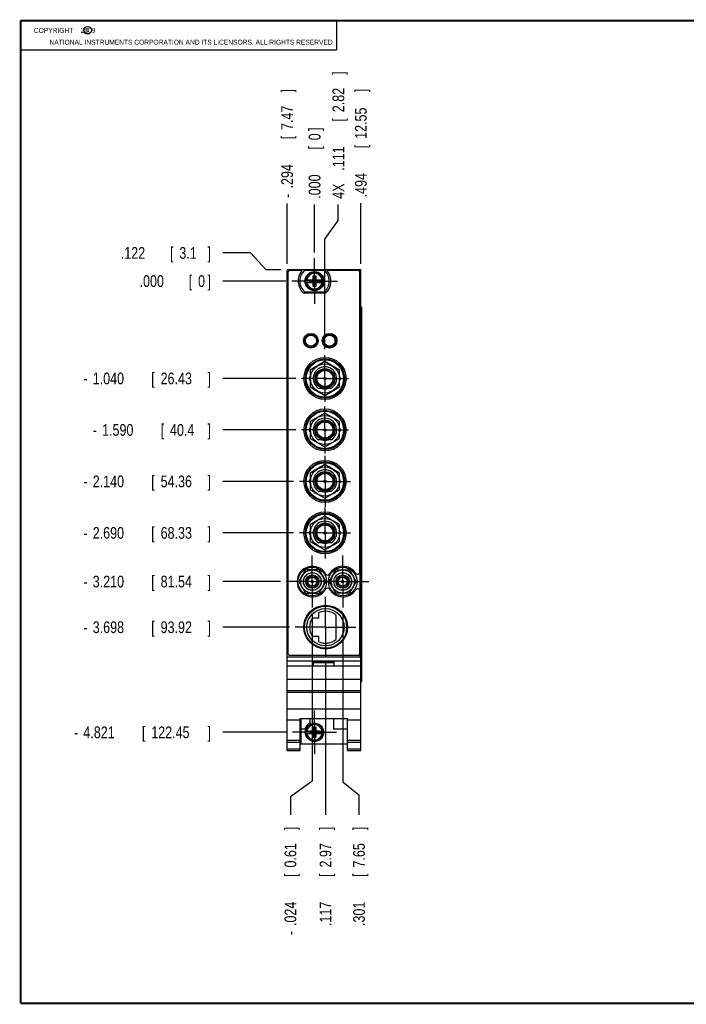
# Model space of a CAD drawing. Header units: inches. Extents: x 0.2 to 16.8, y 0.1 to 10.8.
# Tile 1 of 10: x 0.2 to 7.4, y 0.2 to 10.8. Entities that reach past the tile are written whole.
import ezdxf

# ---------------------------------------------------------------- set-up
doc = ezdxf.new("R2010")
doc.units = ezdxf.units.IN
doc.header["$LTSCALE"] = 0.935
doc.header["$MEASUREMENT"] = 0
doc.linetypes.add('CENTER', pattern=[0.6, 0.375, -0.075, 0.075, -0.075])
doc.layers.get('0').update_dxf_attribs({"linetype": 'CONTINUOUS'})
doc.layers.add('DEFAULT_1', color=7, linetype='CENTER')
doc.layers.add('DIMENSIONS', color=7, linetype='CONTINUOUS')
doc.styles.get("Standard").update_dxf_attribs({"font": 'txt', "width": 0.8})
doc.dimstyles.new('DIMSTYLE_2', dxfattribs={"dimtxt": 0.125, "dimasz": 0.18, "dimexe": 0.18, "dimexo": 0.0625, "dimgap": 0.09, "dimtad": 0, "dimtih": 1, "dimtoh": 1, "dimdec": 3, "dimzin": 4, "dimdsep": 46, "dimtxsty": 'STANDARD', "dimblk": '_FILLED', "dimblk1": '_FILLED', "dimblk2": '_FILLED', "dimcen": 0.09, "dimadec": 0, "dimazin": 0, "dimtp": 0.001, "dimtm": 0.001, "dimtfac": 1, "dimtdec": 3, "dimtofl": 0, "dimtmove": 0, "dimatfit": 3, "dimldrblk": '_FILLED', "dimfxl": 1, "dimtolj": 1, "dimtzin": 4, "dimarcsym": 0})

# ---------------------------------------------------------------- blocks, each defined once
blk = doc.blocks.new('*D5')
at = {"layer": 'DIMENSIONS', "color": 2, "linetype": 'CONTINUOUS'}
for p, q in [((2.706, 8.276), (2.408, 8.276)), ((2.872, 8.097), (2.706, 8.276)), ((3.033, 8.097), (2.872, 8.097))]:
    blk.add_line(p, q, dxfattribs=at)
at = {"layer": 'DIMENSIONS', "color": 2, "linetype": 'CONTINUOUS', "width": 0.8}
for s, p in [('.122', (1.32, 8.214)), ('[', (1.845, 8.214)), ('3.1', (1.945, 8.214)), (']', (2.245, 8.214))]:
    blk.add_text(s, height=0.125, dxfattribs=at).set_placement(p)
blk = doc.blocks.new('_FILLED')
at = {"color": 0, "linetype": 'BYBLOCK'}
blk.add_solid([(0, 0), (-1, 0.174), (-1, -0.174)], dxfattribs=at)
blk = doc.blocks.new('*D6')
at = {"layer": 'DIMENSIONS', "color": 2, "linetype": 'CONTINUOUS'}
blk.add_line((3.188, 6.935), (2.408, 6.935), dxfattribs=at)
at = {"layer": 'DIMENSIONS', "color": 2, "linetype": 'CONTINUOUS', "width": 0.8}
for s, p in [('1.040', (1.02, 6.873)), ('[', (1.645, 6.873)), ('26.43', (1.745, 6.873)), (']', (2.245, 6.873)), ('-', (0.92, 6.873))]:
    blk.add_text(s, height=0.125, dxfattribs=at).set_placement(p)
blk = doc.blocks.new('*D7')
at = {"layer": 'DIMENSIONS', "color": 2, "linetype": 'CONTINUOUS'}
blk.add_line((3.188, 6.385), (2.408, 6.385), dxfattribs=at)
at = {"layer": 'DIMENSIONS', "color": 2, "linetype": 'CONTINUOUS', "width": 0.8}
for s, p in [('1.590', (1.12, 6.323)), ('[', (1.745, 6.323)), ('40.4', (1.845, 6.323)), (']', (2.245, 6.323)), ('-', (1.02, 6.323))]:
    blk.add_text(s, height=0.125, dxfattribs=at).set_placement(p)
blk = doc.blocks.new('*D8')
at = {"layer": 'DIMENSIONS', "color": 2, "linetype": 'CONTINUOUS'}
blk.add_line((3.166, 5.835), (2.408, 5.835), dxfattribs=at)
at = {"layer": 'DIMENSIONS', "color": 2, "linetype": 'CONTINUOUS', "width": 0.8}
for s, p in [('2.140', (1.02, 5.773)), ('[', (1.645, 5.773)), ('54.36', (1.745, 5.773)), (']', (2.245, 5.773)), ('-', (0.92, 5.773))]:
    blk.add_text(s, height=0.125, dxfattribs=at).set_placement(p)
blk = doc.blocks.new('*D9')
at = {"layer": 'DIMENSIONS', "color": 2, "linetype": 'CONTINUOUS'}
blk.add_line((3.166, 5.285), (2.408, 5.285), dxfattribs=at)
at = {"layer": 'DIMENSIONS', "color": 2, "linetype": 'CONTINUOUS', "width": 0.8}
for s, p in [('-', (0.92, 5.223)), ('2.690', (1.02, 5.223)), ('[', (1.645, 5.223)), ('68.33', (1.745, 5.223)), (']', (2.245, 5.223))]:
    blk.add_text(s, height=0.125, dxfattribs=at).set_placement(p)
blk = doc.blocks.new('*D10')
at = {"layer": 'DIMENSIONS', "color": 2, "linetype": 'CONTINUOUS'}
blk.add_line((3.025, 4.765), (2.408, 4.765), dxfattribs=at)
at = {"layer": 'DIMENSIONS', "color": 2, "linetype": 'CONTINUOUS', "width": 0.8}
for s, p in [('-', (0.92, 4.703)), ('3.210', (1.02, 4.703)), ('[', (1.645, 4.703)), ('81.54', (1.745, 4.703)), (']', (2.245, 4.703))]:
    blk.add_text(s, height=0.125, dxfattribs=at).set_placement(p)
blk = doc.blocks.new('*D11')
at = {"layer": 'DIMENSIONS', "color": 2, "linetype": 'CONTINUOUS'}
blk.add_line((3.12, 4.278), (2.408, 4.278), dxfattribs=at)
at = {"layer": 'DIMENSIONS', "color": 2, "linetype": 'CONTINUOUS', "width": 0.8}
for s, p in [('3.698', (1.02, 4.215)), ('[', (1.645, 4.215)), ('93.92', (1.745, 4.215)), (']', (2.245, 4.215)), ('-', (0.92, 4.215))]:
    blk.add_text(s, height=0.125, dxfattribs=at).set_placement(p)
blk = doc.blocks.new('*D12')
at = {"layer": 'DIMENSIONS', "color": 2, "linetype": 'CONTINUOUS'}
blk.add_line((3.093, 3.155), (2.408, 3.155), dxfattribs=at)
at = {"layer": 'DIMENSIONS', "color": 2, "linetype": 'CONTINUOUS', "width": 0.8}
for s, p in [('4.821', (0.92, 3.092)), ('[', (1.545, 3.092)), ('122.45', (1.645, 3.092)), (']', (2.245, 3.092)), ('-', (0.82, 3.092))]:
    blk.add_text(s, height=0.125, dxfattribs=at).set_placement(p)
blk = doc.blocks.new('*D13')
at = {"layer": 'DIMENSIONS', "color": 2, "linetype": 'CONTINUOUS'}
blk.add_line((3.083, 7.975), (2.408, 7.975), dxfattribs=at)
at = {"layer": 'DIMENSIONS', "color": 2, "linetype": 'CONTINUOUS', "width": 0.8}
for s, p in [('.000', (1.52, 7.913)), ('[', (2.045, 7.913)), ('0', (2.145, 7.913)), (']', (2.245, 7.913))]:
    blk.add_text(s, height=0.125, dxfattribs=at).set_placement(p)
blk = doc.blocks.new('*D14')
at = {"layer": 'DIMENSIONS', "color": 2, "linetype": 'CONTINUOUS'}
for p, q in [((3.643, 8.624), (3.643, 8.793)), ((3.5, 8.425), (3.643, 8.624)), ((3.5, 7.248), (3.5, 8.425))]:
    blk.add_line(p, q, dxfattribs=at)
at = {"layer": 'DIMENSIONS', "color": 2, "linetype": 'CONTINUOUS', "width": 0.8}
for s, p in [(']', (3.706, 10.18)), ('2.82', (3.706, 9.78)), ('[', (3.706, 9.68)), ('.111', (3.706, 9.155)), ('4X ', (3.706, 8.855))]:
    blk.add_text(s, height=0.125, rotation=90, dxfattribs=at).set_placement(p)
blk = doc.blocks.new('*D15')
at = {"layer": 'DIMENSIONS', "color": 2, "linetype": 'CONTINUOUS'}
blk.add_line((3.883, 8.16), (3.883, 8.807), dxfattribs=at)
at = {"layer": 'DIMENSIONS', "color": 2, "linetype": 'CONTINUOUS', "width": 0.8}
for s, p in [(']', (3.946, 9.995)), ('12.55', (3.946, 9.495)), ('[', (3.946, 9.395)), ('.494', (3.946, 8.87))]:
    blk.add_text(s, height=0.125, rotation=90, dxfattribs=at).set_placement(p)
blk = doc.blocks.new('*D16')
at = {"layer": 'DIMENSIONS', "color": 2, "linetype": 'CONTINUOUS'}
blk.add_line((3.095, 8.16), (3.095, 8.803), dxfattribs=at)
at = {"layer": 'DIMENSIONS', "color": 2, "linetype": 'CONTINUOUS', "width": 0.8}
for s, p in [(']', (3.158, 9.99)), ('7.47', (3.158, 9.59)), ('[', (3.158, 9.49)), ('.294', (3.158, 8.965)), ('-', (3.158, 8.865))]:
    blk.add_text(s, height=0.125, rotation=90, dxfattribs=at).set_placement(p)
blk = doc.blocks.new('*D17')
at = {"layer": 'DIMENSIONS', "color": 2, "linetype": 'CONTINUOUS'}
blk.add_line((3.506, 3.891), (3.506, 2.272), dxfattribs=at)
at = {"layer": 'DIMENSIONS', "color": 2, "linetype": 'CONTINUOUS', "width": 0.8}
for s, p in [(']', (3.569, 2.11)), ('2.97', (3.569, 1.71)), ('[', (3.569, 1.61)), ('.117', (3.569, 1.085))]:
    blk.add_text(s, height=0.125, rotation=90, dxfattribs=at).set_placement(p)
blk = doc.blocks.new('*D18')
at = {"layer": 'DIMENSIONS', "color": 2, "linetype": 'CONTINUOUS'}
for p, q in [((3.69, 4.425), (3.69, 2.626)), ((3.69, 2.626), (3.863, 2.487)), ((3.863, 2.487), (3.863, 2.272))]:
    blk.add_line(p, q, dxfattribs=at)
at = {"layer": 'DIMENSIONS', "color": 2, "linetype": 'CONTINUOUS', "width": 0.8}
for s, p in [(']', (3.926, 2.11)), ('7.65', (3.926, 1.71)), ('[', (3.926, 1.61)), ('.301', (3.926, 1.085))]:
    blk.add_text(s, height=0.125, rotation=90, dxfattribs=at).set_placement(p)
blk = doc.blocks.new('*D19')
at = {"layer": 'DIMENSIONS', "color": 2, "linetype": 'CONTINUOUS'}
for p, q in [((3.365, 4.425), (3.365, 2.631)), ((3.365, 2.631), (3.131, 2.467)), ((3.131, 2.467), (3.131, 2.272))]:
    blk.add_line(p, q, dxfattribs=at)
at = {"layer": 'DIMENSIONS', "color": 2, "linetype": 'CONTINUOUS', "width": 0.8}
for s, p in [(']', (3.194, 2.11)), ('0.61', (3.194, 1.71)), ('[', (3.194, 1.61)), ('.024', (3.194, 1.085)), ('-', (3.194, 0.985))]:
    blk.add_text(s, height=0.125, rotation=90, dxfattribs=at).set_placement(p)
blk = doc.blocks.new('*D20')
at = {"layer": 'DIMENSIONS', "color": 2, "linetype": 'CONTINUOUS'}
blk.add_line((3.389, 8.281), (3.389, 8.793), dxfattribs=at)
at = {"layer": 'DIMENSIONS', "color": 2, "linetype": 'CONTINUOUS', "width": 0.8}
for s, p in [(']', (3.452, 9.58)), ('0', (3.452, 9.48)), ('[', (3.452, 9.38)), ('.000', (3.452, 8.855))]:
    blk.add_text(s, height=0.125, rotation=90, dxfattribs=at).set_placement(p)

msp = doc.modelspace()

# ---------------------------------------------------------------- linework, layer by layer
at = {"color": 2, "linetype": 'CONTINUOUS'}
for p, q in [((0.25, 10.7586), (3.625, 10.7586)), ((0.25, 10.7586), (0.25, 10.4456)), ((3.625, 10.7586), (3.625, 10.4456)), ((0.25, 10.4456), (3.625, 10.4456))]:
    msp.add_line(p, q, dxfattribs=at)
at = {"color": 7, "linetype": 'CONTINUOUS'}
for p, q in [((3.0951, 2.9595), (3.0951, 8.0974)), ((3.8831, 8.0974), (3.0951, 8.0974)), ((3.1051, 8.0674), (3.1051, 3.9974)), ((3.2547, 8.0874), (3.1251, 8.0874)), ((3.2854, 8.0939), (3.4929, 8.0939)), ((3.3753, 7.9184), (3.4029, 8.0325)), ((3.3753, 7.9892), (3.3753, 8.0325)), ((3.4029, 7.9184), (3.3753, 8.0325)), ((3.3753, 8.0325), (3.4029, 8.0325)), ((3.4029, 8.0325), (3.4029, 7.9892)), ((3.8531, 8.0874), (3.5236, 8.0874)), ((3.8731, 4.8689), (3.8731, 8.0674)), ((3.8831, 2.9595), (3.8831, 8.0974)), ((3.2945, 7.9892), (3.3774, 7.9892)), ((3.2945, 7.9617), (3.3774, 7.9617)), ((3.3406, 7.9637), (3.3406, 7.9872)), ((3.3406, 7.9637), (3.4376, 7.9872)), ((3.3774, 7.9872), (3.3406, 7.9872)), ((3.3406, 7.9872), (3.4376, 7.9637)), ((3.3406, 7.9637), (3.3774, 7.9637)), ((3.3753, 7.9184), (3.3753, 7.9617)), ((3.4029, 7.9184), (3.3753, 7.9184)), ((3.3774, 7.9892), (3.3774, 7.9872)), ((3.3774, 7.9637), (3.4008, 7.9872)), ((3.4008, 7.9637), (3.3774, 7.9872)), ((3.3774, 7.9617), (3.3774, 7.9637)), ((3.4008, 7.9892), (3.4008, 7.9872)), ((3.4008, 7.9892), (3.4838, 7.9892)), ((3.4376, 7.9872), (3.4008, 7.9872)), ((3.4008, 7.9617), (3.4008, 7.9637)), ((3.4008, 7.9637), (3.4376, 7.9637)), ((3.4008, 7.9617), (3.4838, 7.9617)), ((3.4029, 7.9617), (3.4029, 7.9184)), ((3.4376, 7.9637), (3.4376, 7.9872)), ((3.5074, 7.8464), (3.2709, 7.8464)), ((3.4929, 7.8569), (3.2854, 7.8569)), ((3.8831, 7.6974), (3.8948, 7.6974)), ((3.8948, 3.6974), (3.8948, 7.6974)), ((3.2901, 7.3737), (3.2901, 7.3028)), ((3.3621, 7.4069), (3.3621, 7.3989)), ((3.3838, 7.3989), (3.3621, 7.3989)), ((3.4101, 7.3737), (3.4101, 7.3028)), ((3.4901, 7.3737), (3.4901, 7.3028)), ((3.5838, 7.3989), (3.5164, 7.3989)), ((3.6101, 7.3028), (3.6101, 7.3737)), ((3.386, 7.2789), (3.3143, 7.2789)), ((3.586, 7.2789), (3.5143, 7.2789)), ((3.5001, 7.1152), (3.3441, 7.0251)), ((3.391, 7.0521), (3.4011, 7.0623)), ((3.4011, 7.0623), (3.4039, 7.0596)), ((3.6561, 7.0251), (3.5001, 7.1152)), ((3.5964, 7.0596), (3.5991, 7.0623)), ((3.5991, 7.0623), (3.6093, 7.0521)), ((3.3401, 6.915), (3.3401, 6.955)), ((3.3401, 6.955), (3.3441, 6.955)), ((3.3441, 7.0251), (3.3441, 6.845)), ((3.6561, 6.845), (3.6561, 7.0251)), ((3.6561, 6.955), (3.6601, 6.955)), ((3.6601, 6.955), (3.6601, 6.915)), ((3.3441, 6.915), (3.3401, 6.915)), ((3.3441, 6.845), (3.5001, 6.7549)), ((3.5001, 6.7549), (3.6561, 6.845)), ((3.6601, 6.915), (3.6561, 6.915)), ((3.4011, 6.8078), (3.391, 6.8179)), ((3.4039, 6.8105), (3.4011, 6.8078)), ((3.5658, 6.8287), (3.4344, 6.8287)), ((3.5991, 6.8078), (3.5964, 6.8105)), ((3.6093, 6.8179), (3.5991, 6.8078)), ((3.5001, 6.5652), (3.3441, 6.4751)), ((3.6561, 6.4751), (3.5001, 6.5652)), ((3.3441, 6.4751), (3.3441, 6.295)), ((3.391, 6.5021), (3.4011, 6.5123)), ((3.4011, 6.5123), (3.4039, 6.5096)), ((3.5964, 6.5096), (3.5991, 6.5123)), ((3.5991, 6.5123), (3.6093, 6.5021)), ((3.6561, 6.295), (3.6561, 6.4751)), ((3.3401, 6.365), (3.3401, 6.405)), ((3.3401, 6.405), (3.3441, 6.405)), ((3.3441, 6.365), (3.3401, 6.365)), ((3.6561, 6.405), (3.6601, 6.405)), ((3.6601, 6.365), (3.6561, 6.365)), ((3.6601, 6.405), (3.6601, 6.365)), ((3.3441, 6.295), (3.5001, 6.2049)), ((3.4011, 6.2578), (3.391, 6.2679)), ((3.4039, 6.2605), (3.4011, 6.2578)), ((3.5658, 6.2787), (3.4344, 6.2787)), ((3.5001, 6.2049), (3.6561, 6.295)), ((3.5991, 6.2578), (3.5964, 6.2605)), ((3.6093, 6.2679), (3.5991, 6.2578)), ((3.5001, 6.0152), (3.3441, 5.9251)), ((3.6561, 5.9251), (3.5001, 6.0152)), ((3.3441, 5.9251), (3.3441, 5.745)), ((3.391, 5.9521), (3.4011, 5.9623)), ((3.4011, 5.9623), (3.4039, 5.9596)), ((3.5964, 5.9596), (3.5991, 5.9623)), ((3.5991, 5.9623), (3.6093, 5.9521)), ((3.6561, 5.745), (3.6561, 5.9251)), ((3.3401, 5.815), (3.3401, 5.855)), ((3.3401, 5.855), (3.3441, 5.855)), ((3.3441, 5.815), (3.3401, 5.815)), ((3.6561, 5.855), (3.6601, 5.855)), ((3.6601, 5.815), (3.6561, 5.815)), ((3.6601, 5.855), (3.6601, 5.815)), ((3.3441, 5.745), (3.5001, 5.6549)), ((3.4011, 5.7078), (3.391, 5.7179)), ((3.4039, 5.7105), (3.4011, 5.7078)), ((3.5658, 5.7287), (3.4344, 5.7287)), ((3.5001, 5.6549), (3.6561, 5.745)), ((3.5991, 5.7078), (3.5964, 5.7105)), ((3.6093, 5.7179), (3.5991, 5.7078)), ((3.5001, 5.4652), (3.3441, 5.3751)), ((3.3441, 5.3751), (3.3441, 5.195)), ((3.391, 5.4021), (3.4011, 5.4123)), ((3.4011, 5.4123), (3.4039, 5.4096)), ((3.6561, 5.3751), (3.5001, 5.4652)), ((3.5964, 5.4096), (3.5991, 5.4123)), ((3.5991, 5.4123), (3.6093, 5.4021)), ((3.6561, 5.195), (3.6561, 5.3751)), ((3.3401, 5.265), (3.3401, 5.305)), ((3.3401, 5.305), (3.3441, 5.305)), ((3.3441, 5.265), (3.3401, 5.265)), ((3.6561, 5.305), (3.6601, 5.305)), ((3.6601, 5.265), (3.6561, 5.265)), ((3.6601, 5.305), (3.6601, 5.265)), ((3.3441, 5.195), (3.5001, 5.1049)), ((3.4011, 5.1578), (3.391, 5.1679)), ((3.4039, 5.1605), (3.4011, 5.1578)), ((3.5658, 5.1787), (3.4344, 5.1787)), ((3.5001, 5.1049), (3.6561, 5.195)), ((3.5991, 5.1578), (3.5964, 5.1605)), ((3.6093, 5.1679), (3.5991, 5.1578)), ((3.293, 4.8903), (3.2208, 4.7653)), ((3.4373, 4.8903), (3.293, 4.8903)), ((3.3319, 4.8903), (3.3316, 4.8909)), ((3.3986, 4.8909), (3.3983, 4.8903)), ((3.5095, 4.7653), (3.4373, 4.8903)), ((3.5458, 4.7653), (3.618, 4.8903)), ((3.618, 4.8903), (3.7623, 4.8903)), ((3.6569, 4.8903), (3.6566, 4.8909)), ((3.7236, 4.8909), (3.7233, 4.8903)), ((3.7623, 4.8903), (3.8345, 4.7653)), ((3.2208, 4.7653), (3.293, 4.6403)), ((3.2395, 4.7988), (3.24, 4.7986)), ((3.2575, 4.829), (3.2526, 4.8305)), ((3.4373, 4.6403), (3.5095, 4.7653)), ((3.4776, 4.8305), (3.4727, 4.829)), ((3.4903, 4.7986), (3.4907, 4.7988)), ((3.618, 4.6403), (3.5458, 4.7653)), ((3.5645, 4.7988), (3.565, 4.7986)), ((3.5825, 4.829), (3.5776, 4.8305)), ((3.8345, 4.7653), (3.7623, 4.6403)), ((3.8026, 4.8305), (3.7977, 4.829)), ((3.8153, 4.7986), (3.8157, 4.7988)), ((3.24, 4.7321), (3.2395, 4.7318)), ((3.2526, 4.7002), (3.2575, 4.7017)), ((3.293, 4.6403), (3.4373, 4.6403)), ((3.3316, 4.6397), (3.3319, 4.6403)), ((3.3983, 4.6403), (3.3986, 4.6397)), ((3.4727, 4.7017), (3.4776, 4.7002)), ((3.4907, 4.7318), (3.4903, 4.7321)), ((3.565, 4.7321), (3.5645, 4.7318)), ((3.5776, 4.7002), (3.5825, 4.7017)), ((3.7623, 4.6403), (3.618, 4.6403)), ((3.6566, 4.6397), (3.6569, 4.6403)), ((3.7233, 4.6403), (3.7236, 4.6397)), ((3.7977, 4.7017), (3.8026, 4.7002)), ((3.8157, 4.7318), (3.8153, 4.7321)), ((3.8731, 3.9974), (3.8731, 4.662)), ((3.4361, 4.3763), (3.4361, 4.4338)), ((3.3663, 4.3763), (3.4361, 4.3763)), ((3.6171, 4.4079), (3.6171, 4.1477)), ((3.4361, 4.1793), (3.3663, 4.1793)), ((3.4361, 4.1218), (3.4361, 4.1793)), ((3.0951, 3.9615), (3.8831, 3.9615)), ((3.0951, 3.9185), (3.8831, 3.9185)), ((3.1251, 3.9774), (3.8531, 3.9774)), ((3.3791, 3.9085), (3.5991, 3.9085)), ((3.3791, 3.8615), (3.3791, 3.9085)), ((3.3791, 3.9015), (3.5991, 3.9015)), ((3.5991, 3.8615), (3.5991, 3.9085)), ((3.8831, 3.8615), (3.0951, 3.8615)), ((3.0951, 3.7215), (3.8831, 3.7215)), ((3.8831, 3.6974), (3.8948, 3.6974)), ((3.0951, 3.6015), (3.8831, 3.6015)), ((3.0951, 3.582), (3.8831, 3.582)), ((3.0951, 3.4062), (3.8831, 3.4062)), ((3.0951, 3.2865), (3.2371, 3.2865)), ((3.2371, 3.3018), (3.7411, 3.3018)), ((3.2371, 2.9595), (3.2371, 3.3018)), ((3.2431, 3.3018), (3.2431, 3.0325)), ((3.3401, 3.3018), (3.3401, 3.2519)), ((3.5901, 3.3018), (3.5901, 3.1925)), ((3.7411, 2.9595), (3.7411, 3.3018)), ((3.7411, 3.2865), (3.8831, 3.2865)), ((3.2431, 3.1925), (3.287, 3.1925)), ((3.2945, 3.1683), (3.3774, 3.1683)), ((3.3406, 3.1428), (3.4376, 3.1662)), ((3.3774, 3.1662), (3.3406, 3.1662)), ((3.3406, 3.1662), (3.4376, 3.1428)), ((3.3406, 3.1428), (3.3406, 3.1662)), ((3.3753, 3.2116), (3.4029, 3.2116)), ((3.4029, 3.0975), (3.3753, 3.2116)), ((3.3753, 3.1683), (3.3753, 3.2116)), ((3.3753, 3.0975), (3.4029, 3.2116)), ((3.3774, 3.1683), (3.3774, 3.1662)), ((3.4008, 3.1428), (3.3774, 3.1662)), ((3.3774, 3.1428), (3.4008, 3.1662)), ((3.4008, 3.1683), (3.4838, 3.1683)), ((3.4008, 3.1683), (3.4008, 3.1662)), ((3.4376, 3.1662), (3.4008, 3.1662)), ((3.4029, 3.2116), (3.4029, 3.1683)), ((3.4376, 3.1428), (3.4376, 3.1662)), ((3.5901, 3.1925), (3.7411, 3.1925)), ((3.0951, 3.0695), (3.2371, 3.0695)), ((3.2945, 3.1408), (3.3774, 3.1408)), ((3.3406, 3.1428), (3.3774, 3.1428)), ((3.3753, 3.0975), (3.3753, 3.1408)), ((3.4029, 3.0975), (3.3753, 3.0975)), ((3.3774, 3.1408), (3.3774, 3.1428)), ((3.4008, 3.1428), (3.4376, 3.1428)), ((3.4008, 3.1408), (3.4008, 3.1428)), ((3.4008, 3.1408), (3.4838, 3.1408)), ((3.4029, 3.1408), (3.4029, 3.0975)), ((3.7411, 3.0695), (3.8831, 3.0695)), ((3.0951, 3.0503), (3.2371, 3.0503)), ((3.0951, 2.9775), (3.2371, 2.9775)), ((3.0951, 2.9595), (3.2371, 2.9595)), ((3.2431, 3.0325), (3.7411, 3.0325)), ((3.7411, 3.0503), (3.8831, 3.0503)), ((3.7411, 2.9775), (3.8831, 2.9775)), ((3.7411, 2.9595), (3.8831, 2.9595))]:
    msp.add_line(p, q, dxfattribs=at)
at = {"color": 9, "linetype": 'CONTINUOUS'}
for p, q in [((3.8711, 8.0974), (3.8711, 8.0749)), ((3.8861, 3.6974), (3.8861, 7.6974)), ((3.8947, 3.6974), (3.8947, 7.6974)), ((3.8711, 4.8594), (3.8711, 4.6715)), ((3.8711, 3.99), (3.8711, 3.9615))]:
    msp.add_line(p, q, dxfattribs=at)
at = {"color": 7, "linetype": 'CONTINUOUS', "const_width": 0.02}
for points in [[(0.25, 10.7586), (0.25, 0.2586)], [(16.75, 10.7586), (0.25, 10.7586)], [(0.25, 0.2586), (16.75, 0.2586)]]:
    msp.add_lwpolyline(points, dxfattribs=at)
at = {"color": 2, "linetype": 'CONTINUOUS'}
msp.add_circle((0.9659, 10.6562), 0.0403, dxfattribs=at)
at = {"color": 7, "linetype": 'CONTINUOUS'}
for centre, radius in [((3.3891, 7.9754), 0.1025), ((3.3891, 7.9754), 0.098), ((3.3501, 7.3384), 0.0785), ((3.3501, 7.3382), 0.07), ((3.3501, 7.3389), 0.06), ((3.5501, 7.3384), 0.0785), ((3.5501, 7.3382), 0.07), ((3.5501, 7.3389), 0.06), ((3.5011, 6.9354), 0.225), ((3.5011, 6.9352), 0.21), ((3.5001, 6.935), 0.2), ((3.5001, 6.935), 0.1555), ((3.5001, 6.935), 0.106), ((3.5001, 6.935), 0.09), ((3.5001, 6.935), 0.012), ((3.5001, 6.935), 0.01), ((3.5011, 6.3854), 0.225), ((3.5011, 6.3852), 0.21), ((3.5001, 6.385), 0.2), ((3.5001, 6.385), 0.1555), ((3.5001, 6.385), 0.106), ((3.5001, 6.385), 0.09), ((3.5001, 6.385), 0.012), ((3.5001, 6.385), 0.01), ((3.5011, 5.8354), 0.225), ((3.5011, 5.8352), 0.21), ((3.5001, 5.835), 0.2), ((3.5001, 5.835), 0.1555), ((3.5001, 5.835), 0.106), ((3.5001, 5.835), 0.09), ((3.5001, 5.835), 0.012), ((3.5001, 5.835), 0.01), ((3.5011, 5.2854), 0.225), ((3.5011, 5.2852), 0.21), ((3.5001, 5.285), 0.2), ((3.5001, 5.285), 0.1555), ((3.5001, 5.285), 0.106), ((3.5001, 5.285), 0.09), ((3.5001, 5.285), 0.012), ((3.5001, 5.285), 0.01), ((3.3651, 4.7653), 0.153), ((3.3651, 4.7653), 0.124), ((3.3651, 4.7653), 0.095), ((3.3651, 4.7653), 0.0935), ((3.6901, 4.7653), 0.153), ((3.6901, 4.7653), 0.124), ((3.6901, 4.7653), 0.095), ((3.6901, 4.7653), 0.0935), ((3.3651, 4.7653), 0.072), ((3.3651, 4.7653), 0.062), ((3.3651, 4.7653), 0.0475), ((3.3651, 4.7653), 0.0125), ((3.6901, 4.7653), 0.072), ((3.6901, 4.7653), 0.062), ((3.6901, 4.7653), 0.0475), ((3.6901, 4.7653), 0.0125), ((3.5071, 4.2784), 0.234), ((3.5071, 4.2782), 0.225), ((3.5061, 4.2778), 0.199), ((3.3891, 3.1545), 0.098)]:
    msp.add_circle(centre, radius, dxfattribs=at)
at = {"color": 9, "linetype": 'CONTINUOUS'}
for centre, radius in [((3.5001, 6.935), 0.102), ((3.5001, 6.935), 0.094), ((3.5001, 6.935), 0.086), ((3.5001, 6.385), 0.102), ((3.5001, 6.385), 0.094), ((3.5001, 6.385), 0.086), ((3.5001, 5.835), 0.102), ((3.5001, 5.835), 0.094), ((3.5001, 5.835), 0.086), ((3.5001, 5.285), 0.102), ((3.5001, 5.285), 0.094), ((3.5001, 5.285), 0.086)]:
    msp.add_circle(centre, radius, dxfattribs=at)
at = {"color": 7, "linetype": 'CONTINUOUS'}
for centre, radius, start, end in [((3.1251, 8.0674), 0.02, 90, 180), ((3.3891, 7.9754), 0.175, 140.20818, 227.4886), ((3.3891, 7.9754), 0.1575, 131.20295, 228.79705), ((3.3891, 7.9754), 0.1575, 311.20295, 48.79705), ((3.3891, 7.9754), 0.175, 312.5114, 39.79182), ((3.8531, 8.0674), 0.02, 0, 90), ((3.3891, 7.9754), 0.0956, 171.71661, 188.28339), ((3.3891, 7.9754), 0.0956, 351.71661, 8.28339), ((3.5001, 6.935), 0.125, 301.72303, 238.27697), ((3.5001, 6.935), 0.1115, 252.54649, 287.45351), ((3.5001, 6.385), 0.125, 301.72303, 238.27697), ((3.5001, 6.385), 0.1115, 252.54649, 287.45351), ((3.5001, 5.835), 0.125, 301.72303, 238.27697), ((3.5001, 5.835), 0.1115, 252.54649, 287.45351), ((3.5001, 5.285), 0.125, 301.72303, 238.27697), ((3.5001, 5.285), 0.1115, 252.54649, 287.45351), ((3.3661, 4.7654), 0.163, 30.1901, 329.8099), ((3.3651, 4.7653), 0.13, 104.93318, 105.775), ((3.3651, 4.7653), 0.13, 74.22497, 75.06682), ((3.5286, 4.86), 0.025, 210.1901, 329.8099), ((3.6911, 4.7654), 0.163, 33.37308, 149.8099), ((3.6901, 4.7653), 0.13, 104.93318, 105.775), ((3.6901, 4.7653), 0.13, 74.22497, 75.06682), ((3.8481, 4.8689), 0.025, 213.37308, 360), ((3.3651, 4.7653), 0.13, 149.93318, 165.06682), ((3.3651, 4.7653), 0.13, 14.93318, 30.06682), ((3.6901, 4.7653), 0.13, 149.93318, 165.06682), ((3.6901, 4.7653), 0.13, 14.93318, 30.06682), ((3.3651, 4.7653), 0.13, 194.93318, 210.06682), ((3.3651, 4.7653), 0.13, 254.16885, 255.06682), ((3.3651, 4.7653), 0.13, 284.93318, 285.83105), ((3.3651, 4.7653), 0.13, 329.93318, 345.06682), ((3.5286, 4.6709), 0.025, 30.1901, 149.8099), ((3.6911, 4.7654), 0.163, 210.1901, 326.62692), ((3.6901, 4.7653), 0.13, 194.93318, 210.06682), ((3.6901, 4.7653), 0.13, 254.16885, 255.06682), ((3.6901, 4.7653), 0.13, 284.93318, 285.83105), ((3.6901, 4.7653), 0.13, 329.93318, 345.06682), ((3.8481, 4.662), 0.025, 0, 146.62692), ((3.5061, 4.2778), 0.171, 49.5245, 114.16443), ((3.5061, 4.2778), 0.171, 144.82867, 215.17133), ((3.5061, 4.2778), 0.171, 245.83557, 310.4755), ((3.1251, 3.9974), 0.02, 180, 270), ((3.8531, 3.9974), 0.02, 270, 360), ((3.3891, 3.1545), 0.109, 116.71426, 159.59683), ((3.3891, 3.1545), 0.0956, 171.71661, 188.28339), ((3.3891, 3.1545), 0.0956, 351.71661, 8.28339)]:
    msp.add_arc(centre, radius, start, end, dxfattribs=at)
at = {"color": 9, "linetype": 'CONTINUOUS'}
for centre, radius, start, end in [((3.3891, 7.9754), 0.0947, 8.36374, 171.63626), ((3.3891, 7.9754), 0.0832, 9.53359, 170.46641), ((3.3891, 7.9754), 0.0947, 188.36374, 351.63626), ((3.3891, 7.9754), 0.0832, 189.53359, 350.46641), ((3.3891, 3.1545), 0.0947, 8.36374, 171.63626), ((3.3891, 3.1545), 0.0832, 9.53359, 170.46641), ((3.3891, 3.1545), 0.0947, 188.36374, 351.63626), ((3.3891, 3.1545), 0.0832, 189.53359, 350.46641)]:
    msp.add_arc(centre, radius, start, end, dxfattribs=at)
at = {"layer": 'DEFAULT_1', "color": 7, "linetype": 'CENTER'}
for p, q in [((3.3891, 7.9754), (3.3891, 8.2189)), ((3.3891, 7.9754), (3.1456, 7.9754)), ((3.3891, 7.9754), (3.3891, 7.7319)), ((3.3891, 7.9754), (3.6326, 7.9754)), ((3.5001, 6.935), (3.5001, 7.185)), ((3.5001, 6.935), (3.2501, 6.935)), ((3.5001, 6.935), (3.5001, 6.685)), ((3.5001, 6.935), (3.7501, 6.935)), ((3.5001, 6.385), (3.5001, 6.635)), ((3.5001, 6.385), (3.2501, 6.385)), ((3.5001, 6.385), (3.5001, 6.135)), ((3.5001, 6.385), (3.7501, 6.385)), ((3.5011, 5.8352), (3.5011, 6.1077)), ((3.5011, 5.8352), (3.2286, 5.8352)), ((3.5011, 5.8352), (3.5011, 5.5627)), ((3.5011, 5.8352), (3.7736, 5.8352)), ((3.5011, 5.2852), (3.5011, 5.5577)), ((3.5011, 5.2852), (3.2286, 5.2852)), ((3.5011, 5.2852), (3.7736, 5.2852)), ((3.5011, 5.2852), (3.5011, 5.0127)), ((3.3651, 4.7653), (3.3651, 5.0433)), ((3.6901, 4.7653), (3.6901, 5.0433)), ((3.3651, 4.7653), (3.0871, 4.7653)), ((3.3651, 4.7653), (3.4121, 4.7653)), ((3.3651, 4.7653), (3.3651, 4.4873)), ((3.6901, 4.7653), (3.4121, 4.7653)), ((3.6901, 4.7653), (3.9681, 4.7653)), ((3.6901, 4.7653), (3.6901, 4.4873)), ((3.5061, 4.2778), (3.5061, 4.6018)), ((3.5061, 4.2778), (3.1821, 4.2778)), ((3.5061, 4.2778), (3.8301, 4.2778)), ((3.5061, 4.2778), (3.5061, 3.9538)), ((3.3891, 3.1545), (3.3891, 3.3885)), ((3.3891, 3.1545), (3.1551, 3.1545)), ((3.3891, 3.1545), (3.6231, 3.1545)), ((3.3891, 3.1545), (3.3891, 2.9205))]:
    msp.add_line(p, q, dxfattribs=at)

# ---------------------------------------------------------------- texts
at = {"color": 2, "linetype": 'CONTINUOUS', "width": 0.8}
for s, p in [('c', (0.946, 10.6363)), ('NATIONAL INSTRUMENTS CORPORATION AND ITS LICENSORS. ALL RIGHTS RESERVED', (0.5583, 10.5016))]:
    msp.add_text(s, height=0.053, dxfattribs=at).set_placement(p)
at = {"color": 2, "linetype": 'CONTINUOUS', "insert": (0.3125, 10.6805), "char_height": 0.053, "width": 0.8904, "attachment_point": 1}
msp.add_mtext('    COPYRIGHT    2009', dxfattribs=at)

# ---------------------------------------------------------------- dimensions: what is measured, and where the dimension line sits
at = {"layer": 'DIMENSIONS', "color": 2, "linetype": 'CONTINUOUS'}
for feature_location, offset, dtype, origin, text, picture, middle in [((3.5001, 7.2475), (0.1432, 1.5454), 0, (3.3891, 8.2189), '4X <>', '*D14', (3.6433, 9.5679)), ((3.0951, 8.1599), (0, 0.6428), 1, (3.3891, 8.2189), '-<>', '*D16', (3.0951, 9.4777)), ((3.0926, 3.1545), (-0.685, 0), 0, (3.1456, 7.9754), '-<>', '*D12', (1.5826, 3.1545)), ((3.1876, 6.935), (-0.78, 0), 0, (3.1456, 7.9754), '-<>', '*D6', (1.6326, 6.935)), ((3.1661, 5.8352), (-0.7585, 0), 0, (3.1456, 7.9754), '-<>', '*D8', (1.6326, 5.8352)), ((3.1661, 5.2852), (-0.7585, 0), 0, (3.1456, 7.9754), '-<>', '*D9', (1.6326, 5.2852)), ((3.0246, 4.7653), (-0.617, 0), 0, (3.1456, 7.9754), '-<>', '*D10', (1.6326, 4.7653)), ((3.1196, 4.2778), (-0.712, 0), 0, (3.1456, 7.9754), '-<>', '*D11', (1.6326, 4.2778)), ((3.1876, 6.385), (-0.78, 0), 0, (3.1456, 7.9754), '-<>', '*D7', (1.6826, 6.385)), ((3.3651, 4.4248), (-0.234, -2.1528), 0, (3.3891, 7.9754), '-<>', '*D19', (3.1311, 1.597))]:
    dim = msp.add_ordinate_dim(feature_location=feature_location, offset=offset, dtype=dtype, origin=origin, text=text, dimstyle='DIMSTYLE_2', dxfattribs=at)
    dim.commit()
    dim.dimension.update_dxf_attribs({"geometry": picture, "text_midpoint": middle})
for feature_location, offset, dtype, origin, picture, middle in [((3.8831, 8.1599), (0, 0.6473), 1, (3.3891, 8.2189), '*D15', (3.8831, 9.4822)), ((3.3891219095, 8.2814466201), (0, 0.5114508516), 1, (3.3891219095, 8.2189466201), '*D20', (3.3891219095, 9.2678974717)), ((3.0326, 8.0974), (-0.625, 0.1788), 0, (3.1456, 7.9754), '*D5', (1.8326, 8.2762)), ((3.0831219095, 7.9754466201), (-0.6755, 0), 0, (3.1456219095, 7.9754466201), '*D13', (1.9326219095, 7.9754466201)), ((3.5061, 3.8913), (0, -1.6193), 1, (3.3891, 7.9754), '*D17', (3.5061, 1.647)), ((3.6901, 4.4248), (0.1729, -2.1528), 0, (3.3891, 7.9754), '*D18', (3.863, 1.647))]:
    dim = msp.add_ordinate_dim(feature_location=feature_location, offset=offset, dtype=dtype, origin=origin, dimstyle='DIMSTYLE_2', dxfattribs=at)
    dim.commit()
    dim.dimension.update_dxf_attribs({"geometry": picture, "text_midpoint": middle})

doc.saveas('drawing.dxf')
